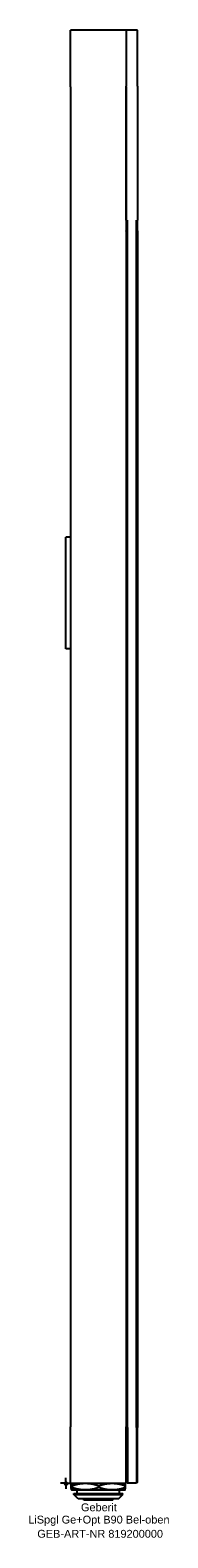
# Model space of a CAD drawing. Header units: millimetres. Extents: x -16 to 46, y -24 to 650.
import ezdxf
from ezdxf.enums import TextEntityAlignment as Align

# ---------------------------------------------------------------- set-up
doc = ezdxf.new("R2010")
doc.units = ezdxf.units.MM
doc.layers.get('0').update_dxf_attribs({"linetype": 'CONTINUOUS'})
for name, color, linetype, lineweight in [('Arbeitspunkt(DIN)', 7, 'CONTINUOUS', 25), ('GEB-ART-NR', 1, 'CONTINUOUS', 18), ('GEB-BEZUG', 2, 'CONTINUOUS', 25), ('GEB-TEXT', 5, 'CONTINUOUS', 18)]:
    doc.layers.add(name, color=color, linetype=linetype, lineweight=lineweight)
doc.layers.add('GEB-KONTUR-A', color=5, linetype='CONTINUOUS')
doc.styles.get("Standard").update_dxf_attribs({"font": 'arial.ttf'})

# ---------------------------------------------------------------- blocks, each defined once
blk = doc.blocks.new('Einfügepunkt')
at = {"layer": 'GEB-BEZUG'}
for p, q in [((-0.71, -0.71), (0.71, 0.71)), ((-0.71, 0.71), (0.71, -0.71))]:
    blk.add_line(p, q, dxfattribs=at)

msp = doc.modelspace()

# ---------------------------------------------------------------- linework, layer by layer
at = {"layer": 'Arbeitspunkt(DIN)', "ltscale": 25}
for q in [(-2.5, 0), (0, 2.5), (0, -2.5), (2.5, 0)]:
    msp.add_line((0, 0), q, dxfattribs=at)
at = {"layer": 'GEB-KONTUR-A', "ltscale": 25}
for p, q in [((2, 624.7), (2, 650)), ((26.99, 650), (2, 650)), ((32.01, 650), (26.99, 650)), ((26.99, 650), (26.99, 625)), ((32.01, 625), (32.01, 650)), ((2, 624.7), (2, 25.3)), ((26.99, 565), (26.99, 625)), ((27, 624.7), (27, 25.3)), ((32.01, 625), (32.01, 565)), ((27.5, 25), (27.5, 565)), ((31.5, 25), (31.5, 565)), ((32, 560.03), (32, 25)), ((32.01, 540), (32.01, 565)), ((32.01, 540), (32, 540)), ((2, 423.2), (0, 423.2)), ((0, 373.2), (0, 423.2)), ((2, 373.2), (0, 373.2)), ((2, 0), (2, 25.3)), ((27, 0), (27, 25.3)), ((27.5, 25), (27.5, 0)), ((31.5, 25), (31.5, 0)), ((32, 0.5), (32, 25)), ((2, 0), (27, 0)), ((2.5, 0), (2.5, 0)), ((26.5, 0), (26.5, 0)), ((27, 0.5), (27.5, 0)), ((31.5, 0), (27.5, 0)), ((32, 0.5), (31.5, 0)), ((2.38, -1.93), (2.38, -1.07)), ((2.5, -3), (2.5, -3)), ((2.5, -3), (2.5, -3)), ((2.5, -3), (8.68, -3)), ((2.62, -1.93), (2.62, -1.07)), ((3.5, -5), (3.5, -4.5)), ((3.5, -4.5), (25.5, -4.5)), ((5.5, -7), (3.5, -5)), ((3.5, -5), (25.5, -5)), ((4.99, -4.5), (4.99, -3)), ((8.68, -3), (20.68, -3)), ((14.74, -1.07), (14.74, -1.93)), ((20.68, -3), (26.5, -3)), ((23.5, -7), (25.5, -5)), ((24.01, -4.5), (24.01, -3)), ((25.5, -5), (25.5, -4.5)), ((26.5, -3), (26.5, -3)), ((26.62, -1.93), (26.62, -1.07)), ((23.5, -7), (5.5, -7)), ((8, -7.5), (8, -7)), ((21, -7.5), (8, -7.5)), ((21, -7.5), (21, -7))]:
    msp.add_line(p, q, dxfattribs=at)
for centre, start, end in [((2.5, 565), 348.52166, 0), ((56.5, 565), 180, 191.47834)]:
    msp.add_arc(centre, 25, start, end, dxfattribs=at)
for points, weights in [([(2.38, -1.07), (2.45, 0), (2.5, 0)], [1.19615241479, 1.28867512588, 1.28867512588]), ([(2.5, 0), (2.56, 0), (2.62, -1.07)], [1.28867512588, 1.28867512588, 1.1961524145]), ([(2.62, -1.07), (5.87, 0), (8.68, 0)], [1.19615241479, 1.28867512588, 1.28867512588]), ([(8.68, 0), (11.49, 0), (14.74, -1.07)], [1.28867512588, 1.28867512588, 1.1961524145]), ([(14.74, -1.07), (17.92, 0), (20.68, 0)], [1.19615241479, 1.28867512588, 1.28867512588]), ([(20.68, 0), (23.44, 0), (26.62, -1.07)], [1.28867512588, 1.28867512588, 1.1961524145]), ([(2.5, -3), (2.45, -3), (2.38, -1.93)], [1.28867512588, 1.28867512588, 1.1961524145]), ([(2.62, -1.93), (2.56, -3), (2.5, -3)], [1.19615241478, 1.28867512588, 1.28867512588]), ([(8.68, -3), (5.87, -3), (2.62, -1.93)], [1.28867512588, 1.28867512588, 1.1961524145]), ([(14.74, -1.93), (11.49, -3), (8.68, -3)], [1.19615241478, 1.28867512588, 1.28867512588]), ([(20.68, -3), (17.92, -3), (14.74, -1.93)], [1.28867512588, 1.28867512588, 1.1961524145]), ([(26.62, -1.93), (23.44, -3), (20.68, -3)], [1.19615241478, 1.28867512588, 1.28867512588]), ([(26.62, -1.07), (26.56, -0.03), (26.5, 0)], [1.19615241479, 1.28567665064, 1.28857795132]), ([(26.5, -3), (26.56, -2.97), (26.62, -1.93)], [1.28857795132, 1.28567665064, 1.1961524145])]:
    msp.add_rational_spline(points, weights, degree=2, dxfattribs=at)

# ---------------------------------------------------------------- block references
at = {"ltscale": 25}
msp.add_blockref('Einfügepunkt', (0, 0), dxfattribs=at)

# ---------------------------------------------------------------- texts
at = {"layer": 'GEB-ART-NR'}
msp.add_text('GEB-ART-NR 819200000', height=3.5, dxfattribs=at).set_placement((15.31, -24.34), align=Align.CENTER)
at = {"layer": 'GEB-TEXT'}
for s, p in [('Geberit', (14.75, -12.5)), ('LiSpgl Ge+Opt B90 Bel-oben', (14.75, -18))]:
    msp.add_text(s, height=3.5, dxfattribs=at).set_placement(p, align=Align.CENTER)

doc.saveas('drawing.dxf')
